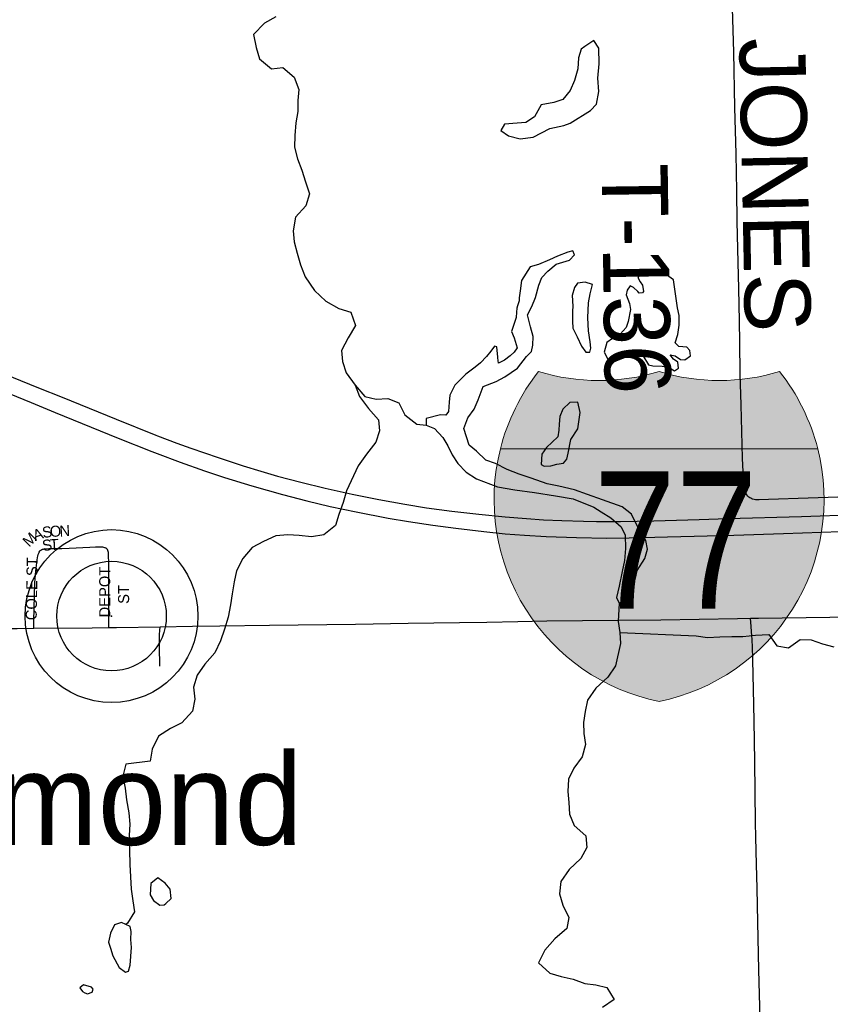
# Model space of a CAD drawing. Header units: feet. Extents: x 2113747 to 2516209, y 960708 to 1356798.
# Tile 219 of 253: x 2375295 to 2378980, y 1130430 to 1134905. Entities that reach past the tile are written whole.
import ezdxf
from ezdxf.enums import TextEntityAlignment as Align

# ---------------------------------------------------------------- set-up
doc = ezdxf.new("R2010")
doc.units = ezdxf.units.FT
doc.header["$LTSCALE"] = 50
doc.header["$MEASUREMENT"] = 0
for name, color, linetype in [('0_Xref', 7, 'Continuous'), ('GM_X_County_Road', 3, 'Continuous'), ('GM_X_Interstate_Location', 251, 'Continuous'), ('GM_X_Interstate_Route', 1, 'Continuous'), ('GM_X_Interstate_Shield', 251, 'Continuous'), ('GM_X_Minor_Lake', 5, 'Continuous'), ('GM_X_Minor_River', 5, 'Continuous'), ('GM_X_Township_Road', 4, 'Continuous'), ('GM_X_Township_Road_Text', 4, 'Continuous'), ('GM_X_Township_Subdivision', 4, 'Continuous'), ('GM_X_Township_Subdivision_Text', 4, 'Continuous'), ('GM_X_Unincorporated', 1, 'Continuous'), ('GM_X_Unincorporated_Location', 2, 'Continuous'), ('GM_X_Unincorporated_Text', 251, 'Continuous')]:
    doc.layers.add(name, color=color, linetype=linetype)
doc.styles.add('Styledgn000', font='dgn000.shx')
doc.styles.add('Styledgn030', font='dgn030.shx')

# ---------------------------------------------------------------- blocks, each defined once
blk = doc.blocks.new('M1-1_2')
at = {"layer": 'GM_X_Interstate_Shield', "linetype": 'Continuous'}
h = blk.add_hatch(color=1, dxfattribs=at)
edge = h.paths.add_edge_path()
edge.add_arc((187.5017645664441, 168.5602605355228), 937.5088908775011, 141.6689583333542, 165.8066458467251, ccw=False)
edge.add_line((-547.91815223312, 750.0071338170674), (-547.9181546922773, 750.0071188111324))
edge.add_arc((-273.9590879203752, 1646.594733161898), 937.5088908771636, 253.009075, 286.9909249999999)
edge.add_line((-2.114847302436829e-05, 750.0071188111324), (-6.064772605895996e-06, 750.0071188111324))
edge.add_arc((273.9590607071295, 1646.594733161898), 937.5088908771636, 253.009075, 286.9909249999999)
edge.add_line((547.9181274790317, 750.0071188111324), (547.9181532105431, 750.0070981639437))
edge.add_arc((-187.5017917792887, 168.5602605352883), 937.5088908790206, 14.193353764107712, 38.331038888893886, ccw=False)
edge.add_line((721.3885139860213, 398.432687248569), (-721.388539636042, 398.4326934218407))
h = blk.add_hatch(color=5, dxfattribs=at)
edge = h.paths.add_edge_path()
edge.add_arc((187.5017645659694, 168.5602605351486), 937.5088908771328, 165.8066458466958, 258.4630388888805)
edge.add_line((-4.692887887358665e-05, -750.0070974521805), (-2.481741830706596e-05, -750.0071065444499))
edge.add_arc((-187.501791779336, 168.5602605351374), 937.5088908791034, 281.5369583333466, 374.193353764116)
edge.add_line((721.3885139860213, 398.432687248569), (-721.388539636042, 398.4326934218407))
at = {"layer": 'GM_X_Interstate_Shield', "color": 7, "linetype": 'Continuous', "lineweight": 0}
blk.add_line((-721.3885396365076, 398.4326934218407), (721.3885139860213, 398.432687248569), dxfattribs=at)
at = {"layer": 'GM_X_Interstate_Shield', "color": 1, "linetype": 'Continuous', "lineweight": 0, "flags": 128}
blk.add_lwpolyline([(-721.388539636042, 398.4326934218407, -0.1057116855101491), (-547.91815223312, 750.0071338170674), (-547.9181546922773, 750.0071188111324, 0.1493700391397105), (-2.114847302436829e-05, 750.0071188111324), (-6.064772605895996e-06, 750.0071188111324, 0.1493700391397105), (547.9181274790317, 750.0071188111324), (547.9181532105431, 750.0070981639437, -0.1057116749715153), (721.3885139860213, 398.432687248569), (-721.388539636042, 398.4326934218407)], format="xyb", dxfattribs=at)
at = {"layer": 'GM_X_Interstate_Shield', "color": 5, "linetype": 'Continuous', "lineweight": 0, "flags": 128}
blk.add_lwpolyline([(-721.388539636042, 398.4326934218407, 0.4278590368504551), (-4.692887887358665e-05, -750.0070974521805), (-2.481741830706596e-05, -750.0071065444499, 0.4278590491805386), (721.3885139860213, 398.432687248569), (-721.388539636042, 398.4326934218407)], format="xyb", dxfattribs=at)
at = {"layer": 'GM_X_Interstate_Shield', "color": 18, "linetype": 'Continuous', "lineweight": 0, "true_color": 0x1e0000, "style": 'Styledgn000', "width": 0.800064}
blk.add_text('77', height=625.0000000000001, dxfattribs=at).set_placement((75.44034562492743, -328.1173096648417), align=Align.CENTER)
blk = doc.blocks.new('Unicorp5')
at = {"layer": 'GM_X_Unincorporated'}
for radius in [392.8488348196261, 249.0278639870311]:
    blk.add_circle((0, 0), radius, dxfattribs=at)
blk = doc.blocks.new('POR')
at = {"layer": 'GM_X_County_Road', "flags": 128}
for points in [[(2375934.651008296, 1132145.832816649), (2376080.516858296, 1132148.883991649), (2376205.090099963, 1132149.933858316), (2376431.53321663, 1132152.656949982), (2376821.853958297, 1132158.595258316), (2377061.420408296, 1132162.696299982), (2377294.359574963, 1132165.288158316), (2377418.965624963, 1132167.617549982), (2377560.008649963, 1132170.209408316), (2377691.209174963, 1132172.440374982), (2378016.17571663, 1132176.344566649), (2378209.77769163, 1132178.313066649), (2378557.644449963, 1132183.759249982), (2378617.519658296, 1132184.645074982)], [(2378617.519658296, 1132184.645074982), (2378652.854233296, 1132185.170008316), (2378977.787966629, 1132189.500708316), (2379089.336299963, 1132191.108316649), (2379207.479108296, 1132192.879966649), (2379414.20441663, 1132196.193608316), (2379506.133366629, 1132197.210666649), (2379821.093366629, 1132202.295958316), (2379995.075958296, 1132204.297266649), (2380205.082099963, 1132206.593849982), (2380415.121049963, 1132208.956049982), (2380575.914691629, 1132211.777566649), (2380864.726449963, 1132216.009841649), (2381045.237899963, 1132218.076766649), (2381179.850491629, 1132219.651566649), (2381285.06681663, 1132218.568891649), (2381316.46439163, 1132217.256558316), (2381349.075874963, 1132215.091208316), (2381380.473449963, 1132212.597774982), (2381409.77129163, 1132209.349749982)], [(2378660.728233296, 1130364.307508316), (2378655.64294163, 1130587.108899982), (2378651.11539163, 1130803.479858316), (2378648.031408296, 1130957.875874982), (2378645.177083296, 1131066.143374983), (2378641.830633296, 1131190.519766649), (2378640.38706663, 1131255.808349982), (2378637.598358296, 1131534.383908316), (2378633.628549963, 1131718.208999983), (2378630.577374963, 1131862.565666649), (2378628.247983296, 1131993.897424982), (2378625.787358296, 1132060.465533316), (2378625.098383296, 1132079.330324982), (2378624.376599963, 1132091.666258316), (2378623.359541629, 1132103.313216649), (2378620.20994163, 1132147.079533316), (2378617.519658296, 1132184.645074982)], [(2373260.804649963, 1132116.797441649), (2373307.622141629, 1132117.092716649), (2373596.433899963, 1132121.160949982), (2373852.40451663, 1132124.113699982), (2374121.49846663, 1132125.196374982), (2374324.024308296, 1132127.952274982), (2374587.442416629, 1132130.511324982), (2374902.533649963, 1132135.268533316), (2375138.786458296, 1132137.499499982), (2375283.208741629, 1132138.746216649), (2375358.963183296, 1132139.467999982)], [(2375358.963183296, 1132139.467999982), (2375624.54664163, 1132141.961433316), (2375700.53074163, 1132142.584791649)], [(2375700.53074163, 1132142.584791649), (2375736.06216663, 1132142.912874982), (2375934.651008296, 1132145.832816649)]]:
    blk.add_lwpolyline(points, dxfattribs=at)
at = {"layer": 'GM_X_Interstate_Route', "flags": 128}
for points in [[(2374985.998049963, 1133392.516674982), (2375381.33846663, 1133232.379199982), (2375487.867124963, 1133189.498708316), (2375734.060858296, 1133089.203633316), (2375913.81771663, 1133017.025299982), (2375922.151033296, 1133013.842891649), (2376008.929074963, 1132980.640858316), (2376073.856766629, 1132957.314133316), (2376198.101924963, 1132914.728916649), (2376310.437658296, 1132877.753924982), (2376392.06479163, 1132852.589933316), (2376467.819233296, 1132830.739583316), (2376572.57624163, 1132802.852499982), (2376684.19019163, 1132775.588774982), (2376806.007533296, 1132748.653133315), (2376928.448233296, 1132724.374966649), (2377046.459808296, 1132703.410441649), (2377144.589533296, 1132687.301549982), (2377202.332199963, 1132679.001041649), (2377259.221849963, 1132671.586358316), (2377382.974883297, 1132657.183499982), (2377501.937899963, 1132645.405308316), (2377598.95214163, 1132637.564116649), (2377675.592408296, 1132632.708483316), (2377759.647358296, 1132628.869908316), (2377858.137974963, 1132625.490649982), (2377917.25859163, 1132624.867291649), (2378025.854174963, 1132624.768866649), (2378177.98641663, 1132627.623191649), (2378280.906158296, 1132630.182241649), (2378384.252408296, 1132633.594308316), (2378514.599916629, 1132637.498499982), (2378849.24491663, 1132647.701891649), (2379105.117108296, 1132656.002399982)], [(2375119.82324163, 1133257.313533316), (2375347.808349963, 1133164.662799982), (2375457.22414163, 1133120.043466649), (2375742.755066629, 1133003.278608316), (2375895.281008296, 1132942.944083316), (2375920.60904163, 1132933.462474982), (2376024.316183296, 1132894.650216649), (2376135.536433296, 1132855.050558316), (2376225.759349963, 1132825.096549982), (2376351.087183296, 1132786.382716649), (2376489.833624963, 1132746.848674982), (2376600.889833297, 1132718.042958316), (2376706.13896663, 1132693.207049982), (2376824.741091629, 1132667.780591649), (2376969.589883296, 1132639.991933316), (2377063.42171663, 1132624.506399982), (2377173.592099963, 1132607.544491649), (2377277.561708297, 1132593.633758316), (2377404.56276663, 1132578.640349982), (2377502.39721663, 1132569.027508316), (2377590.618824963, 1132561.940908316), (2377688.781358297, 1132556.265066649), (2377826.412316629, 1132551.081349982), (2377964.141699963, 1132549.178466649), (2378065.78191663, 1132549.637783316), (2378239.600466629, 1132554.132524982), (2378541.437133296, 1132563.056391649), (2378767.781824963, 1132569.716483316), (2379026.967658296, 1132578.410691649)]]:
    blk.add_lwpolyline(points, dxfattribs=at)
at = {"layer": 'GM_X_Minor_Lake'}
for p, q in [((2377796.839999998, 1134434.29), (2377889.839999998, 1134492.34)), ((2377807.629999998, 1133583.34), (2377808.589999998, 1133535.18)), ((2378128.129999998, 1133378.91), (2378152.979999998, 1133337.25)), ((2377740.839999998, 1133009.9), (2377689.729999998, 1132960.7)), ((2378101.339999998, 1132401.94), (2378137.159999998, 1132455.59)), ((2375890.659999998, 1130953.74), (2375889.169999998, 1130927.6)), ((2375797.319999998, 1130608.61), (2375803.749999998, 1130689.04)), ((2375590.749999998, 1130482.6), (2375603.609999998, 1130478.3))]:
    blk.add_line(p, q, dxfattribs=at)
at = {"layer": 'GM_X_Minor_Lake', "flags": 128}
for points in [[(2377889.839999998, 1134492.34), (2377917.319999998, 1134520.99), (2377928.179999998, 1134579.42), (2377922.989999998, 1134639.55), (2377929.729999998, 1134703.92), (2377928.299999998, 1134776.15), (2377905.599999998, 1134809.83), (2377864.069999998, 1134782.91), (2377848.289999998, 1134770.55), (2377835.029999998, 1134732.15), (2377832.019999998, 1134681.9), (2377817.019999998, 1134629.41), (2377797.919999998, 1134582.86), (2377764.679999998, 1134542.05), (2377722.869999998, 1134529.18), (2377664.999999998, 1134517.99), (2377636.039999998, 1134463.23), (2377596.469999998, 1134438.35), (2377556.469999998, 1134435.54), (2377498.479999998, 1134430.38), (2377483.019999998, 1134401.98), (2377517.579999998, 1134376.56), (2377569.909999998, 1134363.55), (2377629.849999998, 1134370.76), (2377705.179999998, 1134410.39), (2377769.009999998, 1134423.7), (2377796.839999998, 1134434.29)], [(2378033.559999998, 1132690.5), (2377944.789999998, 1132722.86), (2377876.209999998, 1132747.6), (2377817.709999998, 1132768.52), (2377745.269999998, 1132785.16), (2377692.979999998, 1132796.16), (2377620.389999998, 1132820.82), (2377565.929999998, 1132839.81), (2377511.439999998, 1132860.82), (2377458.819999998, 1132887.88), (2377414.459999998, 1132903.06), (2377371.579999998, 1132944.37), (2377338.999999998, 1132971.82), (2377313.459999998, 1133047.6), (2377332.529999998, 1133096.15), (2377361.809999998, 1133134.88), (2377379.009999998, 1133177.37), (2377401.839999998, 1133238.05), (2377461.469999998, 1133261.31), (2377501.109999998, 1133282.18), (2377558.419999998, 1133321.45), (2377599.439999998, 1133374.46), (2377621.029999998, 1133396.97), (2377628.479999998, 1133425.22), (2377629.699999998, 1133465.4), (2377616.809999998, 1133509.3), (2377603.729999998, 1133563.25), (2377622.999999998, 1133601.76), (2377640.219999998, 1133642.26), (2377655.139999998, 1133698.76), (2377668.469999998, 1133733.15), (2377695.949999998, 1133761.8), (2377733.359999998, 1133794.66), (2377795.109999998, 1133811.95), (2377816.649999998, 1133836.47), (2377810.289999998, 1133854.4), (2377786.389999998, 1133847.9), (2377740.649999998, 1133830.94), (2377702.929999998, 1133814.13), (2377653.269999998, 1133793.07), (2377615.419999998, 1133782.29), (2377576.619999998, 1133719.29), (2377569.509999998, 1133672.98), (2377566.139999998, 1133640.79), (2377566.419999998, 1133626.74), (2377558.849999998, 1133604.51), (2377555.039999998, 1133594.39), (2377553.399999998, 1133576.3), (2377551.869999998, 1133552.17), (2377531.109999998, 1133487.52), (2377543.679999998, 1133459.67), (2377556.599999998, 1133413.76), (2377542.979999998, 1133393.42), (2377525.279999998, 1133377), (2377499.609999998, 1133358.43), (2377471.859999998, 1133343.83), (2377469.389999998, 1133367.86), (2377469.299999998, 1133371.88), (2377464.389999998, 1133417.95), (2377454.289999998, 1133421.77), (2377436.709999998, 1133399.34), (2377417.169999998, 1133374.86), (2377389.689999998, 1133346.22), (2377366.069999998, 1133325.67), (2377322.609999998, 1133294.69), (2377273.539999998, 1133243.54), (2377250.389999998, 1133198.92), (2377247.019999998, 1133166.73), (2377243.839999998, 1133124.51), (2377232.149999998, 1133108.22), (2377208.089999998, 1133109.75), (2377142.329999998, 1133092.39), (2377142.919999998, 1133062.29), (2377181.279999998, 1133046.99), (2377218.159999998, 1133005.56), (2377240.929999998, 1132967.88), (2377261.749999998, 1132928.13), (2377286.559999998, 1132888.48), (2377325.389999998, 1132849.1), (2377372.079999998, 1132817.9), (2377466.929999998, 1132781.64), (2377545.289999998, 1132769.14), (2377635.659999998, 1132756.88), (2377730.119999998, 1132740.69), (2377810.489999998, 1132728.23), (2377905.379999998, 1132689.96), (2377937.849999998, 1132668.53), (2377982.449999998, 1132641.3), (2378029.339999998, 1132600.07), (2378048.109999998, 1132562.31), (2378049.289999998, 1132502.11), (2378044.349999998, 1132447.81), (2378033.339999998, 1132397.4), (2378020.629999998, 1132330.91), (2378007.639999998, 1132278.46), (2378020.169999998, 1132252.61), (2378039.989999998, 1132263.04), (2378071.189999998, 1132305.81), (2378086.619999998, 1132336.23), (2378097.759999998, 1132380.61), (2378101.339999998, 1132401.94)], [(2378152.979999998, 1133337.25), (2378173.129999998, 1133331.63), (2378215.209999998, 1133330.46), (2378241.319999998, 1133326.96), (2378271.699999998, 1133309.49), (2378289.489999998, 1133321.89), (2378286.979999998, 1133347.94), (2378266.679999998, 1133361.59), (2378252.259999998, 1133381.38), (2378274.369999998, 1133377.8), (2378298.749999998, 1133360.22), (2378318.809999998, 1133358.6), (2378344.479999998, 1133377.17), (2378341.999999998, 1133401.22), (2378327.669999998, 1133417), (2378291.549999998, 1133420.29), (2378275.219999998, 1133436.03), (2378286.479999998, 1133474.39), (2378293.659999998, 1133516.69), (2378292.789999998, 1133560.83), (2378286.099999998, 1133594.84), (2378276.829999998, 1133658.89), (2378267.549999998, 1133722.95), (2378220.829999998, 1133756.14), (2378172.539999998, 1133767.23), (2378118.759999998, 1133752.11), (2378105.099999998, 1133733.78), (2378115.509999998, 1133713.9), (2378125.829999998, 1133698.05), (2378130.399999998, 1133670.04), (2378126.509999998, 1133663.94), (2378110.529999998, 1133661.62), (2378104.369999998, 1133669.53), (2378085.989999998, 1133687.23), (2378069.819999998, 1133694.93), (2378056.159999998, 1133676.59), (2378052.589999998, 1133654.44), (2378067.399999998, 1133614.59), (2378071.909999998, 1133588.58), (2378060.969999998, 1133534.17), (2378051.519999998, 1133505.87), (2378024.079999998, 1133475.22), (2377990.399999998, 1133456.48), (2377964.729999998, 1133437.91), (2377951.579999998, 1133393.49), (2377972.359999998, 1133355.75), (2377992.539999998, 1133348.12), (2378010.399999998, 1133356.51), (2378036.229999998, 1133367.06), (2378069.829999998, 1133389.8), (2378105.789999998, 1133394.53), (2378128.129999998, 1133378.91)], [(2377808.589999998, 1133535.18), (2377809.219999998, 1133503.08), (2377830.029999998, 1133463.34), (2377848.879999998, 1133421.56), (2377869.459999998, 1133393.86), (2377887.479999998, 1133394.22), (2377891.119999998, 1133412.36), (2377888.569999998, 1133440.41), (2377881.569999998, 1133490.46), (2377878.369999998, 1133550.62), (2377881.039999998, 1133618.93), (2377888.249999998, 1133659.22), (2377899.429999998, 1133701.59), (2377865.159999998, 1133712.96), (2377831.209999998, 1133708.27), (2377817.589999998, 1133687.93), (2377806.279999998, 1133651.57), (2377808.729999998, 1133629.53), (2377809.319999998, 1133599.44), (2377807.629999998, 1133583.34)], [(2377689.729999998, 1132960.7), (2377668.299999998, 1132930.17), (2377665.209999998, 1132883.94), (2377679.379999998, 1132876.19), (2377709.409999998, 1132876.79), (2377737.289999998, 1132885.36), (2377767.229999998, 1132889.98), (2377782.899999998, 1132908.36), (2377788.389999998, 1132934.56), (2377801.179999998, 1132997.04), (2377832.259999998, 1133045.83), (2377842.799999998, 1133120.33), (2377831.889999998, 1133166.28), (2377795.839999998, 1133165.56), (2377764.409999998, 1133134.83), (2377751.019999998, 1133102.45), (2377747.739999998, 1133066.24), (2377746.249999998, 1133040.12), (2377740.839999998, 1133009.9)], [(2378137.159999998, 1132455.59), (2378149.519999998, 1132498.07), (2378140.719999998, 1132538.04), (2378122.139999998, 1132565.78), (2378076.269999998, 1132657.21), (2378033.559999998, 1132690.5)], [(2375889.169999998, 1130927.6), (2375903.699999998, 1130901.8), (2375932.169999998, 1130880.28), (2375952.149999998, 1130882.68), (2375960.039999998, 1130888.86), (2375983.629999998, 1130911.41), (2375978.789999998, 1130953.47), (2375956.219999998, 1130981.13), (2375923.709999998, 1131004.57), (2375892.149999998, 1130979.86), (2375890.659999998, 1130953.74)], [(2375803.749999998, 1130689.04), (2375801.039999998, 1130725.12), (2375802.319999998, 1130761.27), (2375797.879999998, 1130783.27), (2375757.439999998, 1130802.53), (2375725.609999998, 1130791.87), (2375708.339999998, 1130753.39), (2375699.119999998, 1130713.06), (2375707.679999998, 1130685.12), (2375718.369999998, 1130651.2), (2375747.479999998, 1130597.58), (2375775.929999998, 1130576.07), (2375789.869999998, 1130580.36), (2375797.319999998, 1130608.61)], [(2375603.609999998, 1130478.3), (2375625.509999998, 1130484.76), (2375629.239999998, 1130498.88), (2375621.039999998, 1130508.75), (2375584.799999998, 1130518.07), (2375569.019999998, 1130505.71), (2375581.389999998, 1130487.9), (2375590.749999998, 1130482.6)]]:
    blk.add_lwpolyline(points, dxfattribs=at)
at = {"layer": 'GM_X_Minor_River', "flags": 128}
for points in [[(2376459.359999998, 1134917.68), (2376407.849999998, 1134888.55), (2376358.779999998, 1134837.39), (2376369.949999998, 1134779.39), (2376384.989999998, 1134727.51), (2376439.959999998, 1134682.42)], [(2376439.959999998, 1134682.42), (2376491.939999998, 1134687.46), (2376542.869999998, 1134644.31), (2376563.989999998, 1134588.52), (2376558.979999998, 1134538.23), (2376559.959999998, 1134488.06), (2376550.989999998, 1134435.69), (2376546.089999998, 1134379.39), (2376545.149999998, 1134325.17), (2376558.209999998, 1134273.23), (2376577.249999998, 1134221.42), (2376594.329999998, 1134167.55), (2376613.429999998, 1134113.73), (2376596.469999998, 1134059.19), (2376549.409999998, 1134008.08), (2376538.629999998, 1133945.63), (2376543.629999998, 1133895.54), (2376556.669999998, 1133843.61), (2376571.709999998, 1133791.71), (2376592.839999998, 1133735.93), (2376636.109999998, 1133674.55), (2376687.159999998, 1133625.38), (2376745.899999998, 1133592.41), (2376800.309999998, 1133575.43), (2376821.519999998, 1133515.62), (2376788.589999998, 1133458.76), (2376757.669999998, 1133401.94), (2376762.659999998, 1133351.85), (2376779.699999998, 1133300), (2376820.859999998, 1133244.6), (2376863.939999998, 1133193.26), (2376916.269999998, 1133180.25), (2376968.289999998, 1133183.29), (2377018.739999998, 1133164.22), (2377045.869999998, 1133108.54), (2377100.759999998, 1133067.47), (2377142.919999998, 1133062.29)], [(2376820.859999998, 1133244.6), (2376839.909999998, 1133192.79), (2376881.059999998, 1133137.39), (2376926.139999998, 1133086.1), (2376931.139999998, 1133036.01), (2376914.109999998, 1132985.48), (2376871.119999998, 1132930.43), (2376834.109999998, 1132877.5), (2376780.269999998, 1132764.02), (2376765.289999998, 1132711.53), (2376746.339999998, 1132656.95), (2376731.309999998, 1132606.47), (2376678.079999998, 1132563.26), (2376622.179999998, 1132554.12), (2376565.959999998, 1132561.03), (2376513.829999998, 1132564.02), (2376459.839999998, 1132558.93), (2376404.259999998, 1132533.74), (2376352.729999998, 1132506.62), (2376309.659999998, 1132455.59), (2376280.699999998, 1132400.81), (2376269.679999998, 1132350.4), (2376260.739999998, 1132296.02), (2376253.719999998, 1132245.69), (2376242.819999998, 1132189.27), (2376225.859999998, 1132134.73), (2376208.869999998, 1132082.21), (2376181.919999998, 1132027.47), (2376136.859999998, 1131976.39), (2376101.809999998, 1131925.51), (2376084.859999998, 1131870.97), (2376091.939999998, 1131816.92), (2376080.999999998, 1131762.49), (2376031.969999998, 1131709.33), (2375980.379999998, 1131684.22), (2375926.999999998, 1131649.03), (2375898.119999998, 1131590.24), (2375889.179999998, 1131535.86), (2375777.299999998, 1131521.6), (2375764.359999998, 1131467.14), (2375775.439999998, 1131413.16), (2375780.499999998, 1131359.06), (2375791.659999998, 1131301.06), (2375796.699999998, 1131248.97), (2375793.729999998, 1131196.72), (2375796.299999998, 1131066.29), (2375802.529999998, 1130953.99), (2375809.599999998, 1130899.93), (2375816.589999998, 1130849.88), (2375785.549999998, 1130799.08), (2375777.969999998, 1130792.76)], [(2378020.169999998, 1132252.61), (2378015.779999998, 1132170.22), (2378022.779999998, 1132120.17), (2378025.769999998, 1132070.04), (2378003.729999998, 1131969.23), (2377968.719999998, 1131916.35), (2377913.619999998, 1131867.08), (2377876.649999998, 1131812.14), (2377865.619999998, 1131761.74), (2377858.599999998, 1131711.41), (2377859.589999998, 1131661.25), (2377866.579999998, 1131611.2), (2377851.679999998, 1131554.7), (2377814.629999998, 1131503.78), (2377789.589999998, 1131453.09), (2377786.689999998, 1131396.83), (2377791.689999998, 1131346.74), (2377794.719999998, 1131294.6), (2377815.769999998, 1131242.83), (2377868.779999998, 1131195.7), (2377873.809999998, 1131143.61), (2377846.769999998, 1131092.88), (2377793.669999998, 1131043.65), (2377754.699999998, 1130988.68), (2377749.799999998, 1130932.37), (2377764.839999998, 1130880.48), (2377791.979999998, 1130824.81), (2377782.959999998, 1130774.45), (2377727.809999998, 1130727.18), (2377682.749999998, 1130676.11), (2377653.829999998, 1130619.33), (2377704.829999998, 1130572.16), (2377757.199999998, 1130557.13), (2377811.539999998, 1130544.16), (2377863.989999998, 1130525.13), (2377914.199999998, 1130518.09), (2377964.489999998, 1130507.04), (2377997.629999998, 1130451.49), (2377944.259999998, 1130416.31)], [(2378022.779999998, 1132120.17), (2378369.589999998, 1132104.96), (2378421.809999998, 1132097.96), (2378477.819999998, 1132101.08), (2378531.879999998, 1132102.15), (2378581.969999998, 1132101.13), (2378639.919999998, 1132108.31), (2378699.939999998, 1132111.5), (2378737.009999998, 1132060.05), (2378789.269999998, 1132051.04), (2378842.619999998, 1132088.23), (2378892.709999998, 1132087.22), (2378945.159999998, 1132068.18), (2378995.489999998, 1132055.13)]]:
    blk.add_lwpolyline(points, dxfattribs=at)
at = {"layer": 'GM_X_Township_Road', "flags": 128}
for points in [[(2378590.570491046, 1132769.109024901), (2378589.927849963, 1132771.717391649), (2378588.812366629, 1132778.180633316), (2378587.664074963, 1132787.957516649), (2378580.872749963, 1132912.432333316), (2378574.081424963, 1133155.049958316), (2378570.40689163, 1133296.125791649), (2378568.963324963, 1133440.187183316), (2378567.683799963, 1133535.561008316), (2378564.10769163, 1133683.165699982), (2378561.778299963, 1133801.046041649), (2378556.266499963, 1133987.791074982), (2378555.44629163, 1134125.487649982), (2378552.624774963, 1134295.795708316), (2378546.68646663, 1134506.031508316), (2378541.765216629, 1134757.212108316), (2378535.137933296, 1134957.342941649)], [(2379105.64204163, 1132737.957616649), (2378880.019133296, 1132730.706974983), (2378699.081174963, 1132724.506199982), (2378656.069449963, 1132722.997016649), (2378648.031408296, 1132723.226674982), (2378639.468433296, 1132723.718799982), (2378633.267658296, 1132724.735858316), (2378627.001266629, 1132726.310658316), (2378622.637758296, 1132728.016691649), (2378618.208633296, 1132729.886766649), (2378613.976358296, 1132732.577049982), (2378610.137783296, 1132735.267333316), (2378605.282149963, 1132739.958924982), (2378601.11549163, 1132745.109833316), (2378597.637808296, 1132750.227933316), (2378595.50526663, 1132754.525824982), (2378593.503958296, 1132759.118991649), (2378591.601074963, 1132764.926066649), (2378590.570491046, 1132769.109024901)]]:
    blk.add_lwpolyline(points, dxfattribs=at)
at = {"layer": 'GM_X_Township_Subdivision', "flags": 128}
for points in [[(2375383.930324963, 1132484.775708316), (2375386.292524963, 1132489.007983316), (2375388.851574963, 1132492.288816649), (2375391.410624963, 1132494.290124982), (2375395.610091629, 1132496.652324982), (2375399.64551663, 1132498.128699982), (2375404.009024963, 1132499.408224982), (2375408.60219163, 1132499.933158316), (2375428.188766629, 1132501.114258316), (2375444.691358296, 1132501.114258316), (2375487.210958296, 1132502.262549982), (2375519.953674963, 1132503.706116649), (2375614.835374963, 1132508.135241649), (2375639.474433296, 1132509.152299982), (2375666.016374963, 1132509.152299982), (2375671.10166663, 1132508.758599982), (2375676.777508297, 1132508.004008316), (2375681.14101663, 1132506.921333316), (2375684.979591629, 1132505.444958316)], [(2375700.53074163, 1132142.584791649), (2375700.465124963, 1132178.050599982), (2375700.202658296, 1132296.652724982), (2375701.252524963, 1132388.876949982), (2375701.154099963, 1132438.286299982), (2375699.74334163, 1132467.780991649), (2375699.218408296, 1132477.492258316), (2375698.332583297, 1132483.693033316), (2375697.413949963, 1132488.253391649), (2375695.937574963, 1132492.846558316), (2375693.772224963, 1132497.603766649), (2375691.213174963, 1132500.884599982), (2375688.654124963, 1132503.246799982), (2375684.979591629, 1132505.444958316)], [(2375358.963183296, 1132139.467999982), (2375359.849008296, 1132171.685783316), (2375364.540599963, 1132345.012208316), (2375368.510408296, 1132400.458291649), (2375372.57864163, 1132436.186566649), (2375376.581258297, 1132461.416174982), (2375377.696741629, 1132466.337424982), (2375380.05894163, 1132474.933208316), (2375382.093058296, 1132480.215349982), (2375383.930324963, 1132484.775708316)], [(2375931.960724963, 1131967.585141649), (2375930.189074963, 1132057.053466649), (2375930.418733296, 1132110.727899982), (2375931.960724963, 1132129.034949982), (2375934.651008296, 1132145.832816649)]]:
    blk.add_lwpolyline(points, dxfattribs=at)
at = {"layer": 'GM_X_Unincorporated_Location'}
blk.add_point((2375712.882859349, 1132194.729663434), dxfattribs=at)
at = {"color": 7, "linetype": 'Continuous', "lineweight": 0}
for name, p in [('M1-1_2', (2378201.643580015, 1132556.083571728)), ('Unicorp5', (2375712.882859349, 1132194.729663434))]:
    blk.add_blockref(name, p, dxfattribs=at)
at = {"layer": 'GM_X_Interstate_Location', "char_height": 1, "attachment_point": 5, "line_spacing_factor": 0.8, "style": 'Styledgn030'}
for s, insert in [('{\\Fdgn000|c0;\\C256;-}', (2378201.655664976, 1132556.083571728)), ('{\\Fdgn000|c0;\\C256;,}', (2378201.654261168, 1132556.083571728)), ('{\\Fdgn000|c0;\\C256;.}', (2378201.681360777, 1132556.083571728))]:
    blk.add_mtext(s, dxfattribs=dict(at, insert=insert))
at = {"layer": 'GM_X_Interstate_Location', "insert": (2377997.208501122, 1132348.254198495), "char_height": 1, "attachment_point": 7, "rotation": 1e-05, "line_spacing_factor": 0.8, "style": 'Styledgn030'}
blk.add_mtext('{\\Fdgn000|c0;\\C256;76}', dxfattribs=at)
at = {"layer": 'GM_X_Township_Road_Text', "char_height": 300.0000000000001, "attachment_point": 7, "line_spacing_factor": 0.8, "style": 'Styledgn030'}
for s, insert, rotation in [('{\\Fdgn000|c0;\\C256;JONES}', (2378561.852338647, 1134820.075123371), 271.13739), ('{\\Fdgn000|c0;\\C256;T-136}', (2377936.340313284, 1134249.79285739), 270.84313199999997)]:
    blk.add_mtext(s, dxfattribs=dict(at, insert=insert, rotation=rotation))
at = {"layer": 'GM_X_Township_Subdivision_Text', "char_height": 50.00000000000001, "attachment_point": 7, "line_spacing_factor": 0.8, "style": 'Styledgn030'}
for s, insert, rotation in [('{\\Fdgn000|c0;\\C256;A}', (2375364.9345288, 1132535.343800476), 18.662996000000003), ('{\\Fdgn000|c0;\\C256;S}', (2375401.609877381, 1132548.204929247), 8.694231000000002), ('{\\Fdgn000|c0;\\C256;O}', (2375433.612729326, 1132553.232865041), 3.280463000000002), ('{\\Fdgn000|c0;\\C256;N}', (2375477.538117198, 1132555.750560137), 3.280463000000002), ('{\\Fdgn000|c0;\\C256;M}', (2375338.45745936, 1132505.32904821), 44.36897999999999), ('{\\Fdgn000|c0;\\C256;S}', (2375401.88761938, 1132488.437711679), 8.941382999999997), ('{\\Fdgn000|c0;\\C256;T}', (2375433.818125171, 1132493.60122417), 3.4178089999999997), ('{\\Fdgn000|c0;\\C256;COLE ST}', (2375373.103993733, 1132175.384568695), 88.957062), ('{\\Fdgn000|c0;\\C256;DEPOT}', (2375707.509197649, 1132188.68181672), 90), ('{\\Fdgn000|c0;\\C256;ST}', (2375793.530449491, 1132250.281424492), 90)]:
    blk.add_mtext(s, dxfattribs=dict(at, insert=insert, rotation=rotation))
at = {"layer": 'GM_X_Unincorporated_Text', "insert": (2374349.622172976, 1131148.852935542), "char_height": 417.0000000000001, "attachment_point": 7, "rotation": 1e-05, "line_spacing_factor": 0.8, "style": 'Styledgn030'}
blk.add_mtext('{\\Fdgn000|c0;\\C256;Diamond}', dxfattribs=at)

msp = doc.modelspace()

# ---------------------------------------------------------------- block references
at = {"layer": '0_Xref'}
msp.add_blockref('POR', (0, 0), dxfattribs=at)

doc.saveas('drawing.dxf')
